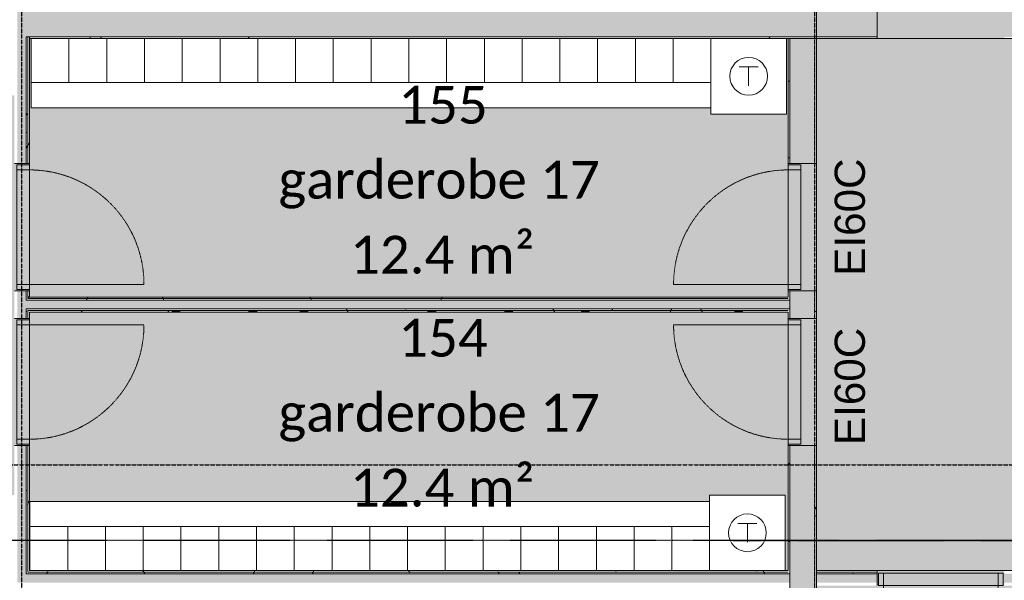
# Model space of a CAD drawing. Header units: millimetres. Extents: x -66110 to 16285, y -16697 to 38719.
# Tile 10 of 55: x -43068 to -35245, y -918 to 3537. Entities that reach past the tile are written whole.
import ezdxf

# ---------------------------------------------------------------- set-up
doc = ezdxf.new("R2010")
doc.units = ezdxf.units.MM
for name, pattern in [('Dash 1mm', [2, 1, -1]), ('Grid Line', [5, 2, -1, 1, -1]), ('Overhead', [3.96875, 2.38125, -1.5875])]:
    doc.linetypes.add(name, pattern=pattern)
for name, color, linetype, lineweight in [('Doors', 7, 'Dash 1mm', 9), ('IfcAnnotation', 7, 'Continuous', 9), ('IfcDoor', 7, 'Continuous', 9), ('IfcGrid', 7, 'Continuous', 9), ('IfcWall', 7, 'Continuous', 9), ('Not Exported', 7, 'Continuous', 9)]:
    doc.layers.add(name, color=color, linetype=linetype, lineweight=lineweight)
doc.layers.add('IfcFurniture', color=9, linetype='Continuous', lineweight=9, true_color=0x808080)
doc.styles.add('Calibri', font='calibri.ttf', dxfattribs={"height": 300})
doc.styles.add('Swis721 Lt BT_1', font='swissl.ttf', dxfattribs={"height": 240})
pattern_1 = [(0, (0, 0), (812.8, 203.2), [67.056, -542.544, 67.056, -542.544, -3251.2]), (0, (0, 0), (812.8, 203.2), [-1219.2, 67.056, -1152.144, 67.056, -542.544, -1422.4]), (0, (0, 0), (812.8, 203.2), [-3048, 67.056, -339.344, 67.056, -948.944]), (120, (304.8, 101.6), (-582.3764, 602.30545), [67.056, -542.544, 67.056, -542.544, -3251.2]), (120, (304.8, 101.6), (-582.3764, 602.30545), [-1219.2, 67.056, -1152.144, 67.056, -542.544, -1422.4]), (120, (304.8, 101.6), (-582.3764, 602.30545), [-3048, 67.056, -339.344, 67.056, -948.944]), (240, (406.4, 508), (-230.4236, -805.50545), [67.056, -542.544, 67.056, -542.544, -3251.2]), (240, (406.4, 508), (-230.4236, -805.50545), [-1219.2, 67.056, -1152.144, 67.056, -542.544, -1422.4]), (240, (406.4, 508), (-230.4236, -805.50545), [-3048, 67.056, -339.344, 67.056, -948.944])]

# ---------------------------------------------------------------- blocks, each defined once
blk = doc.blocks.new('Dør Enkel - D10x21-2017910-plan 01 ny 200')
at = {"layer": 'Doors', "linetype": 'Continuous'}
for p, q in [((455, 112.5), (455, 1022.5)), ((-495, 12.5), (-495, 112.5)), ((-495, 112.5), (-455, 112.5)), ((-455, 112.5), (-455, 12.5)), ((455, 112.5), (455, 12.5)), ((455, 112.5), (495, 112.5)), ((495, 112.5), (495, 12.5)), ((-455, 12.5), (-495, 12.5)), ((495, 12.5), (455, 12.5))]:
    blk.add_line(p, q, dxfattribs=at)
at = {"layer": 'Doors'}
blk.add_arc((455, 112.5), 910, 90, 180, dxfattribs=at)
at = {"layer": 'IfcDoor'}
for p, q in [((-455, 112.5), (455, 112.5)), ((-455, 12.5), (455, 12.5))]:
    blk.add_line(p, q, dxfattribs=at)
blk = doc.blocks.new('_furniture_boks instance - _furniture_boks instance-1810765-plan 01 ny 200')
at = {"layer": 'IfcFurniture'}
for p, q in [((150, 175), (-150, 175)), ((-150, 175), (-150, -175)), ((150, -175), (150, 175)), ((-150, -175), (150, -175))]:
    blk.add_line(p, q, dxfattribs=at)
blk = doc.blocks.new('_furniture_boks instance - _furniture_boks instance-V54-plan 01 ny 200')
at = {"layer": 'IfcFurniture'}
for p, q in [((150, 175), (-150, 175)), ((-150, 175), (-150, -175)), ((-150, -175), (150, -175))]:
    blk.add_line(p, q, dxfattribs=at)
blk = doc.blocks.new('Dør Enkel - D10x21-2017966-plan 01 ny 200')
at = {"layer": 'Doors', "linetype": 'Continuous'}
for p, q in [((-455, -12.5), (-495, -12.5)), ((-495, -12.5), (-495, -112.5)), ((-455, -112.5), (-455, -12.5)), ((455, -112.5), (455, -12.5)), ((495, -12.5), (455, -12.5)), ((495, -112.5), (495, -12.5)), ((-495, -112.5), (-455, -112.5)), ((455, -112.5), (455, -1022.5)), ((455, -112.5), (495, -112.5))]:
    blk.add_line(p, q, dxfattribs=at)
at = {"layer": 'Doors'}
blk.add_arc((455, -112.5), 910, 180, 270, dxfattribs=at)
at = {"layer": 'IfcDoor'}
for p, q in [((-455, -12.5), (455, -12.5)), ((-455, -112.5), (455, -112.5))]:
    blk.add_line(p, q, dxfattribs=at)
blk = doc.blocks.new('Dør Enkel_Glassfelt - D10x21__Glassfelt-1960048-plan 01 ny 200')
at = {"layer": 'Doors', "linetype": 'Continuous'}
for p, q in [((-455, 40), (-495, 40)), ((-495, 40), (-495, -60)), ((-455, -60), (-455, 40)), ((455, -60), (455, 40)), ((495, 40), (455, 40)), ((495, -60), (495, 40)), ((-495, -60), (-455, -60)), ((455, -60), (495, -60))]:
    blk.add_line(p, q, dxfattribs=at)
at = {"layer": 'Doors', "color": 150, "linetype": 'Continuous', "true_color": 0x0080ff}
blk.add_line((455, -60), (455, -970), dxfattribs=at)
at = {"layer": 'Doors'}
blk.add_arc((455, -60), 910, 180, 270, dxfattribs=at)
at = {"layer": 'IfcDoor'}
for p, q in [((-455, 40), (455, 40)), ((-455, -60), (455, -60))]:
    blk.add_line(p, q, dxfattribs=at)
blk = doc.blocks.new('Dør Enkel_Glassfelt - D10x21__Glassfelt-1960222-plan 01 ny 200')
at = {"layer": 'Doors', "color": 150, "linetype": 'Continuous', "true_color": 0x0080ff}
blk.add_line((455, 60), (455, 970), dxfattribs=at)
at = {"layer": 'Doors', "linetype": 'Continuous'}
for p, q in [((-495, -40), (-495, 60)), ((-495, 60), (-455, 60)), ((-455, 60), (-455, -40)), ((455, 60), (455, -40)), ((455, 60), (495, 60)), ((495, 60), (495, -40)), ((-455, -40), (-495, -40)), ((495, -40), (455, -40))]:
    blk.add_line(p, q, dxfattribs=at)
at = {"layer": 'Doors'}
blk.add_arc((455, 60), 910, 90, 180, dxfattribs=at)
at = {"layer": 'IfcDoor'}
for p, q in [((-455, 60), (455, 60)), ((-455, -40), (455, -40))]:
    blk.add_line(p, q, dxfattribs=at)
blk = doc.blocks.new('_furniture_boks instance - _furniture_boks instance-1900254-plan 01 ny 200')
at = {"layer": 'IfcFurniture'}
for p, q in [((-2700, 100), (-2700, -100)), ((-2700, -100), (2700, -100))]:
    blk.add_line(p, q, dxfattribs=at)
blk = doc.blocks.new('_furniture_boks instance - _furniture_boks instance-1749317-plan 01 ny 200')
at = {"layer": 'IfcFurniture'}
for p, q in [((300, 300), (-300, 300)), ((-300, 300), (-300, -300)), ((300, -300), (300, 300)), ((-300, -300), (300, -300))]:
    blk.add_line(p, q, dxfattribs=at)
blk = doc.blocks.new('_furniture_boks instance - _furniture_boks instance-V2-plan 01 ny 200')
at = {"layer": 'IfcFurniture'}
for p, q in [((150, 175), (-150, 175)), ((-150, 175), (-150, -175)), ((150, -175), (150, 175)), ((-150, -175), (150, -175))]:
    blk.add_line(p, q, dxfattribs=at)
blk = doc.blocks.new('_furniture_boks instance - _furniture_boks instance-V69-plan 01 ny 200')
at = {"layer": 'IfcFurniture'}
for p, q in [((150, 175), (-150, 175)), ((-150, 175), (-150, -175)), ((-150, -175), (150, -175))]:
    blk.add_line(p, q, dxfattribs=at)
blk = doc.blocks.new('_furniture_boks instance - _furniture_boks instance-1900399-plan 01 ny 200')
at = {"layer": 'IfcFurniture'}
for p, q in [((2700, 100), (-2700, 100)), ((-2700, 100), (-2700, -100))]:
    blk.add_line(p, q, dxfattribs=at)
blk = doc.blocks.new('fast_innredning_tørk - fast_innredning_tørk-1326402-plan 01 ny 200')
at = {"layer": 'IfcAnnotation', "color": 8, "true_color": 0x808080}
for p, q in [((-300, 300), (300, 300)), ((-300, -300), (-300, 300)), ((300, 300), (300, -300)), ((-75, 75), (75, 75)), ((0, 75), (0, -75)), ((300, -300), (-300, -300))]:
    blk.add_line(p, q, dxfattribs=at)
blk.add_circle((0, 0), 150, dxfattribs=at)

msp = doc.modelspace()

# ---------------------------------------------------------------- hatches: boundary and pattern name
at = {"layer": 'IfcWall', "lineweight": 5, "true_color": 0xffffcd}
for points in [[(-43085, 3400), (-43015, 3400), (-43015, 7137.5), (-43085, 7137.5), (-43085, 3552)], [(-43015, 3400), (-36737.5, 3400), (-36737.5, 3600), (-43015, 3600), (-43015, 3552)], [(-43015, 1238.7), (-36950, 1238.7), (-36950, 1308.7), (-43015, 1308.7)], [(-39718, -935), (-36950, -935), (-36950, -865), (-43015, -865), (-43015, -935), (-40361.7, -935)]]:
    msp.add_hatch(color=7, dxfattribs=at).paths.add_polyline_path(points)
at = {"layer": 'IfcWall', "true_color": 0xffffcd}
h = msp.add_hatch(color=7, dxfattribs=at)
h.paths.add_polyline_path([(-34670, 3400), (-34670, 3600), (-35245, 3600), (-35245, 3400), (-35212, 3400)])
h.paths.add_polyline_path([(-36499.4, 3400), (-36255, 3400), (-36255, 3600), (-36737.5, 3600), (-36737.5, 3400)])
h.paths.add_polyline_path([(-32500, 3400), (-32187.5, 3400), (-32187.5, 3600), (-32500, 3600), (-32500, 3552)])
h.paths.add_polyline_path([(-33510, 3400), (-33510, 3600), (-33660, 3600), (-33660, 3400)])
at = {"layer": 'IfcWall', "lineweight": 5, "true_color": 0xffffcd}
h = msp.add_hatch(color=7, dxfattribs=at)
h.paths.add_polyline_path([(-43085, -935), (-43015, -935), (-43015, 153.7), (-43085, 153.7), (-43085, -865)])
h.paths.add_polyline_path([(-43015, 1163.8), (-43015, 1383.7), (-43085, 1383.7), (-43085, 1163.8)])
h.paths.add_polyline_path([(-43015, 2393.7), (-43015, 3400), (-43085, 3400), (-43085, 2393.7)])
at = {"layer": 'IfcWall', "true_color": 0x787878}
h = msp.add_hatch(dxfattribs=at)
h.set_pattern_fill('FP_1', color=8, style=0, pattern_type=2)
h.set_pattern_definition(pattern_1)
h.paths.add_polyline_path([(-43015, -865), (-43002.5, -865), (-43002.5, 153.7), (-43015, 153.7), (-43015, -852.5)])
h.paths.add_polyline_path([(-43015, 1163.8), (-43002.5, 1163.8), (-43002.5, 1238.7), (-43015, 1238.7), (-43015, 1213.7)])
h.paths.add_polyline_path([(-43015, 1308.7), (-43002.5, 1308.7), (-43002.5, 1383.7), (-43015, 1383.7), (-43015, 1321.2)])
h.paths.add_polyline_path([(-43002.5, 2393.7), (-43002.5, 3400), (-43015, 3400), (-43015, 2393.7)])
h = msp.add_hatch(dxfattribs=at)
h.set_pattern_fill('FP_1', color=8, style=0, pattern_type=2)
h.set_pattern_definition(pattern_1)
h.paths.add_polyline_path([(-42990, -852.5), (-42990, 153.7), (-43002.5, 153.7), (-43002.5, -852.5)])
h.paths.add_polyline_path([(-42990, 1163.8), (-42990, 1226.2), (-43002.5, 1226.2), (-43002.5, 1163.8)])
h.paths.add_polyline_path([(-42990, 1321.2), (-42990, 1383.7), (-43002.5, 1383.7), (-43002.5, 1321.2)])
h.paths.add_polyline_path([(-42990, 2393.7), (-42990, 3400), (-43002.5, 3400), (-43002.5, 2393.7)])
h = msp.add_hatch(dxfattribs=at)
h.set_pattern_fill('FP_1', color=8, style=0, pattern_type=2)
h.set_pattern_definition(pattern_1)
h.paths.add_polyline_path([(-42076, 3387.5), (-36737.5, 3387.5), (-36737.5, 3400), (-42990, 3400), (-42990, 3387.5), (-42376, 3387.5)])
h = msp.add_hatch(dxfattribs=at)
h.set_pattern_fill('FP_1', color=8, style=0, pattern_type=2)
h.set_pattern_definition(pattern_1)
h.paths.add_polyline_path([(-36950, -5000.8), (-36950, -3135), (-36962.5, -3135), (-36962.5, -5000.8)])
h.paths.add_polyline_path([(-36950, -3065), (-36950, -2020), (-36962.5, -2020), (-36962.5, -3065)])
h.paths.add_polyline_path([(-36950, -1010), (-36950, -935), (-36962.5, -935), (-36962.5, -1010)])
h.paths.add_polyline_path([(-36962.5, -865), (-36950, -865), (-36950, 153.7), (-36962.5, 153.7), (-36962.5, -852.5)])
h.paths.add_polyline_path([(-36962.5, 1163.8), (-36950, 1163.8), (-36950, 1238.7), (-36962.5, 1238.7), (-36962.5, 1213.7)])
h.paths.add_polyline_path([(-36950, 1308.7), (-36950, 1383.7), (-36962.5, 1383.7), (-36962.5, 1308.7)])
h.paths.add_polyline_path([(-36950, 2393.7), (-36950, 3387.5), (-36962.5, 3387.5), (-36962.5, 2393.7)])
at = {"layer": 'IfcWall', "lineweight": 5, "true_color": 0xffffcc}
h = msp.add_hatch(color=7, dxfattribs=at)
h.paths.add_polyline_path([(-36950, -5000.8), (-36750, -5000.8), (-36750, -2020), (-36950, -2020), (-36950, -4167.5)])
h.paths.add_polyline_path([(-36950, -1010), (-36750, -1010), (-36750, 153.7), (-36950, 153.7), (-36950, -960)])
h.paths.add_polyline_path([(-36750, 1163.8), (-36750, 1383.7), (-36950, 1383.7), (-36950, 1163.8)])
h.paths.add_polyline_path([(-36950, 2393.7), (-36750, 2393.7), (-36750, 3387.5), (-36950, 3387.5), (-36950, 2694.3)])
at = {"layer": 'IfcWall', "true_color": 0x787878}
h = msp.add_hatch(dxfattribs=at)
h.set_pattern_fill('FP_1', color=8, style=0, pattern_type=2)
h.set_pattern_definition(pattern_1)
h.paths.add_polyline_path([(-36738, -5000.8), (-36737.5, -5000.8), (-36738, -2020), (-36750, -2020), (-36750, -5000.8)])
h.paths.add_polyline_path([(-36750, -1010), (-36737.5, -1010), (-36737.5, 153.7), (-36750, 153.7), (-36750, -736.6)])
h.paths.add_polyline_path([(-36737.5, 1163.8), (-36737.5, 1383.7), (-36750, 1383.7), (-36750, 1163.8)])
h.paths.add_polyline_path([(-36737.5, 2393.7), (-36737.5, 3387.5), (-36750, 3387.5), (-36750, 2393.7)])
h = msp.add_hatch(dxfattribs=at)
h.set_pattern_fill('FP_1', color=8, style=0, pattern_type=2)
h.set_pattern_definition(pattern_1)
h.paths.add_polyline_path([(-32187.5, 3387.5), (-32187.5, 3400), (-32500, 3400), (-32500, 3387.5)])
h.paths.add_polyline_path([(-36737.5, 3387.5), (-36255, 3387.5), (-36255, 3400), (-36737.5, 3400)])
h.paths.add_polyline_path([(-35245, 3387.5), (-34670, 3387.5), (-34670, 3400), (-35245, 3400)])
h.paths.add_polyline_path([(-33660, 3387.5), (-33510, 3387.5), (-33510, 3400), (-33660, 3400)])
h = msp.add_hatch(dxfattribs=at)
h.set_pattern_fill('FP_1', color=8, style=0, pattern_type=2)
h.set_pattern_definition(pattern_1)
h.paths.add_polyline_path([(-36962.5, 1321.2), (-36962.5, 1333.7), (-42990, 1333.7), (-42990, 1321.2), (-37786.8, 1321.2)])
h = msp.add_hatch(dxfattribs=at)
h.set_pattern_fill('FP_1', color=8, style=0, pattern_type=2)
h.set_pattern_definition(pattern_1)
h.paths.add_polyline_path([(-43002.5, 1308.7), (-36962.5, 1308.7), (-36962.5, 1321.2), (-43002.5, 1321.2)])
h = msp.add_hatch(dxfattribs=at)
h.set_pattern_fill('FP_1', color=8, style=0, pattern_type=2)
h.set_pattern_definition(pattern_1)
h.paths.add_polyline_path([(-36962.5, 1226.2), (-36962.5, 1238.7), (-43002.5, 1238.7), (-43002.5, 1226.2), (-37786.8, 1226.2)])
h = msp.add_hatch(dxfattribs=at)
h.set_pattern_fill('FP_1', color=8, style=0, pattern_type=2)
h.set_pattern_definition(pattern_1)
h.paths.add_polyline_path([(-40361.7, 1213.7), (-36962.5, 1213.7), (-36962.5, 1226.2), (-42990, 1226.2), (-42990, 1213.7), (-42936.5, 1213.7)])
h = msp.add_hatch(dxfattribs=at)
h.set_pattern_fill('FP_1', color=8, style=0, pattern_type=2)
h.set_pattern_definition(pattern_1)
h.paths.add_polyline_path([(-39718, -865), (-36962.5, -865), (-36962.5, -852.5), (-43002.5, -852.5), (-43002.5, -865), (-40361.7, -865)])
h = msp.add_hatch(dxfattribs=at)
h.set_pattern_fill('FP_1', color=8, style=0, pattern_type=2)
h.set_pattern_definition(pattern_1)
h.paths.add_polyline_path([(-42990, -852.5), (-36962.5, -852.5), (-36962.5, -840), (-42990, -840)])
h = msp.add_hatch(dxfattribs=at)
h.set_pattern_fill('FP_1', color=8, style=0, pattern_type=2)
h.set_pattern_definition(pattern_1)
h.paths.add_polyline_path([(-36737.5, -852.5), (-36255, -852.5), (-36255, -840), (-36737.5, -840)])
h.paths.add_polyline_path([(-34960, -852.5), (-34960, -840), (-35245, -840), (-35245, -852.5), (-35212, -852.5)])
h = msp.add_hatch(dxfattribs=at)
h.set_pattern_fill('FP_1', color=8, style=0, pattern_type=2)
h.set_pattern_definition(pattern_1)
h.paths.add_polyline_path([(-35245, -865), (-34947.5, -865), (-34947.5, -852.5), (-35245, -852.5)])
h.paths.add_polyline_path([(-36499.4, -865), (-36255, -865), (-36255, -852.5), (-36737.5, -852.5), (-36737.5, -865)])
at = {"layer": 'IfcWall', "lineweight": 5, "true_color": 0xffffcd}
h = msp.add_hatch(color=7, dxfattribs=at)
h.paths.add_polyline_path([(-35245, -935), (-34935, -935), (-34935, -865), (-35245, -865)])
h.paths.add_polyline_path([(-36255, -935), (-36255, -865), (-36737.5, -865), (-36737.5, -935), (-36499.4, -935)])
at = {"layer": 'Not Exported', "true_color": 0xe7e8db}
h = msp.add_hatch(color=254, dxfattribs=at)
h.paths.add_polyline_path([(-35245, 3520.7), (-35245, 3654), (-35004, 3654), (-35004, 4804), (-29004, 4804), (-29004, 6087.5), (-35004, 6087.5), (-35004, 7237.5), (-35245, 7237.5), (-35245, 7320.7), (-36255, 7320.7), (-36255, 7237.5), (-36390, 7237.5), (-36390, 6087.5), (-42990, 6087.5), (-42990, 4804), (-36390, 4804), (-36390, 3654), (-36255, 3654), (-36255, 3520.7)])
h.paths.add_polyline_path([(-43000, 7137.5), (-42990, 7137.7), (-42990, 7237.5), (-43000, 7237.5), (-43000, 7150)])
h.paths.add_polyline_path([(-31404, 7237.5), (-31245, 7237.5), (-31245, 7320.7), (-32255, 7320.7), (-32255, 7237.5), (-32004, 7237.5)])
h.paths.add_polyline_path([(-39245, 7237.5), (-39245, 7320.7), (-40255, 7320.7), (-40255, 7237.5), (-39390, 7237.5)])
at = {"layer": 'Not Exported', "true_color": 0xedfae6}
msp.add_hatch(color=7, dxfattribs=at).paths.add_polyline_path([(-46930, -900), (-46930, -840), (-45510, -840), (-45510, -240), (-43110, -240), (-43110, 153.7), (-43050, 153.7), (-43050, 1163.8), (-43110, 1163.8), (-43110, 1383.7), (-43050, 1383.7), (-43050, 2393.7), (-43110, 2393.7), (-43110, 2937.5), (-43710, 2937.5), (-43710, 7137.5), (-44245, 7137.5), (-44245, 7270.7), (-45255, 7270.7), (-45255, 7137.5), (-48990, 7137.5), (-48990, 2475), (-51030, 2475), (-51030, 2535), (-52040, 2534), (-52040, 2475), (-52140, 2475), (-52140, 1770), (-52200, 1770), (-52200, 760), (-52140, 760), (-52140, 220), (-52200, 220), (-52200, -790), (-52140, -790), (-52140, -840), (-50755, -840), (-50755, -900), (-49745, -900), (-49745, -840), (-47940, -840), (-47940, -900)])
at = {"layer": 'Not Exported', "true_color": 0xe6f3fa}
h = msp.add_hatch(color=7, dxfattribs=at)
h.paths.add_polyline_path([(-35245, -900), (-35245, -840), (-34960, -840), (-34960, 12.5), (-30950, 12.5), (-30950, -37.5), (-29940, -37.5), (-29940, 12.5), (-28887.5, 13.6), (-28887.5, 290), (-28837.5, 290), (-28837.5, 1300), (-28887.5, 1300), (-28887.5, 1862.5), (-29037.5, 1862.5), (-29037.5, 3362.5), (-28887.5, 3362.5), (-28887.5, 3387.5), (-35245, 3387.5), (-35245, 3520.7), (-36255, 3520.7), (-36255, 3387.5), (-36737.5, 3387.5), (-36737.5, 2393.7), (-36850, 2393.7), (-36850, 1383.7), (-36737.5, 1383.7), (-36737.5, 1163.8), (-36850, 1163.8), (-36850, 153.7), (-36737.5, 153.7), (-36737.5, -840), (-36255, -840), (-36255, -900)])
h.paths.add_polyline_path([(-30737.5, 1862.5), (-30887.5, 1862.5), (-30887.5, 3362.5), (-30567.5, 3362.5), (-30567.5, 1862.5), (-30717.5, 1862.5)])
h.paths.add_polyline_path([(-32737.5, 1862.5), (-32737.5, 3362.5), (-32417.5, 3362.5), (-32417.5, 1862.5), (-32637.1, 1862.5)])
h.paths.add_polyline_path([(-34437.5, 1862.5), (-34587.5, 1862.5), (-34587.5, 3362.5), (-34267.5, 3362.5), (-34267.5, 1862.5), (-34417.5, 1862.5)])
for points in [[(-40361.7, 1333.7), (-36962.5, 1333.7), (-36962.5, 1383.7), (-36850, 1383.7), (-36850, 2393.7), (-36962.5, 2393.7), (-36962.5, 3387.5), (-36976, 3387.5), (-36976, 2787.5), (-37576, 2787.5), (-37576, 2837.5), (-42976, 2837.5), (-42976, 3387.5), (-42990, 3387.5), (-42990, 2393.7), (-43050, 2393.7), (-43050, 1383.7), (-42990, 1383.7), (-42990, 1333.7), (-42936.5, 1333.7)], [(-42986, -840), (-42986, -290), (-37586, -290), (-37586, -240), (-36986, -240), (-36986, -840), (-36962.5, -838.4), (-36962.5, 153.7), (-36850, 153.7), (-36850, 1163.8), (-36962.5, 1163.8), (-36962.5, 1213.7), (-42990, 1213.7), (-42990, 1163.8), (-43050, 1163.8), (-43050, 153.7), (-42990, 153.7), (-42990, -840)], [(-35662.1, -4920.8), (-35245, -4920.8), (-35245, -4787.5), (-34960, -4787.5), (-34960, -3470), (-34900, -3470), (-34900, -2460), (-34960, -2460), (-34960, -2240), (-34900, -2240), (-34900, -1230), (-34960, -1230), (-34960, -960), (-35245, -960), (-35245, -900), (-36255, -900), (-36255, -960), (-36737.5, -960), (-36737.5, -1010), (-36850, -1010), (-36850, -2020), (-36737.5, -2020), (-36737.5, -4787.5), (-36255, -4787.5), (-36255, -4920.8)]]:
    msp.add_hatch(color=7, dxfattribs=at).paths.add_polyline_path(points)

# ---------------------------------------------------------------- linework, layer by layer
at = {"layer": 'IfcAnnotation', "linetype": 'Overhead', "lineweight": 25}
for p, q in [((-12300, -600), (-58150, -600)), ((-37400, -600), (-21050, -600))]:
    msp.add_line(p, q, dxfattribs=at)
at = {"layer": 'IfcGrid', "color": 9, "linetype": 'Grid Line', "lineweight": 25, "true_color": 0xc0c0c0}
for p, q in [((-43050, -6068.3), (-43050, 34991.8)), ((-36750, -6068.3), (-36750, 34991.8)), ((-57870.3, 0), (4529.7, 0))]:
    msp.add_line(p, q, dxfattribs=at)
at = {"layer": 'IfcWall', "lineweight": 18}
for p, q in [((-36737.5, 2393.7), (-36737.5, 3654)), ((-36255, 3387.5), (-36255, 3654)), ((-42990, 3387.5), (-42976, 3387.5)), ((-42990, 2393.7), (-42990, 3387.5)), ((-36976, 3387.5), (-36255, 3387.5)), ((-36962.5, 3387.5), (-36962.5, 2393.7)), ((-43110, 2393.7), (-42990, 2393.7)), ((-36962.5, 2393.7), (-36737.5, 2393.7)), ((-42990, 1383.7), (-43110, 1383.7)), ((-42990, 1333.7), (-42990, 1383.7)), ((-36962.5, 1333.7), (-42990, 1333.7)), ((-36737.5, 1383.7), (-36962.5, 1383.7)), ((-36962.5, 1383.7), (-36962.5, 1333.7)), ((-36737.5, 1163.8), (-36737.5, 1383.7)), ((-42990, 1163.8), (-42990, 1213.7)), ((-42990, 1213.7), (-36962.5, 1213.7)), ((-36962.5, 1213.7), (-36962.5, 1163.8)), ((-43110, 1163.8), (-42990, 1163.8)), ((-36962.5, 1163.8), (-36737.5, 1163.8)), ((-42990, 153.7), (-43110, 153.7)), ((-42990, -840), (-42990, 153.7)), ((-36737.5, 153.7), (-36962.5, 153.7)), ((-36962.5, 153.7), (-36962.5, -840)), ((-36737.5, -1010), (-36737.5, 153.7)), ((-42986, -840), (-42990, -840)), ((-36962.5, -840), (-36986, -840)), ((-36255, -840), (-36737.5, -840)), ((-36255, -960), (-36255, -840))]:
    msp.add_line(p, q, dxfattribs=at)
at = {"layer": 'IfcWall'}
for p, q in [((-43015, 3400), (-36255, 3400)), ((-43015, 3400), (-43015, 2393.7)), ((-43002.5, 3400), (-43002.5, 2393.7)), ((-42990, 3387.5), (-42990, 3400)), ((-36950, 3387.5), (-36950, 2393.7)), ((-36750, 3387.5), (-36750, 2393.7)), ((-43015, 1383.7), (-43015, 1308.7)), ((-43002.5, 1383.7), (-43002.5, 1321.2)), ((-36950, 1383.7), (-36950, 1163.8)), ((-36750, 1383.7), (-36750, 1163.8)), ((-36950, 1308.7), (-43015, 1308.7)), ((-36962.5, 1321.2), (-43002.5, 1321.2)), ((-43015, 1238.7), (-43015, 1163.8)), ((-36950, 1238.7), (-43015, 1238.7)), ((-43002.5, 1226.2), (-43002.5, 1163.8)), ((-36962.5, 1226.2), (-43002.5, 1226.2)), ((-43015, 153.7), (-43015, -865)), ((-43002.5, 153.7), (-43002.5, -852.5)), ((-36950, 153.7), (-36950, -1010)), ((-36750, 153.7), (-36750, -1010)), ((-36962.5, -852.5), (-43002.5, -852.5)), ((-36737.5, -852.5), (-36255, -852.5)), ((-36950, -865), (-43015, -865)), ((-36737.5, -865), (-36255, -865))]:
    msp.add_line(p, q, dxfattribs=at)
at = {"layer": 'Not Exported', "flags": 128}
for points in [[(-36962.5, 1333.7), (-36962.5, 3387.5), (-42990, 3387.5), (-42990, 1333.7)], [(-32187.5, 3387.5), (-32320.8, 3387.5), (-36737.5, 3387.5), (-36737.5, 1273.7), (-36737.5, -840), (-34960, -840), (-34960, 12.5), (-32237.5, 12.5), (-28887.5, 12.5), (-28887.5, 3387.5)], [(-36962.5, -840), (-36962.5, -838.4), (-36962.5, 1213.7), (-42990, 1213.7), (-42990, -840), (-39550, -840)]]:
    msp.add_lwpolyline(points, close=True, dxfattribs=at)

# ---------------------------------------------------------------- block references
at = {"layer": 'IfcAnnotation', "color": 8, "true_color": 0x808080}
for p in [(-37276, 3087.5), (-37286, -540)]:
    msp.add_blockref('fast_innredning_tørk - fast_innredning_tørk-1326402-plan 01 ny 200', p, dxfattribs=at)
at = {"layer": 'IfcDoor'}
for name, p, rotation in [('Dør Enkel_Glassfelt - D10x21__Glassfelt-1960222-plan 01 ny 200', (-43050, 1888.7), 269.9999999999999), ('Dør Enkel - D10x21-2017966-plan 01 ny 200', (-36850, 1888.7), 270.0000000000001), ('Dør Enkel_Glassfelt - D10x21__Glassfelt-1960048-plan 01 ny 200', (-43050, 658.7), 89.99999999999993), ('Dør Enkel - D10x21-2017910-plan 01 ny 200', (-36850, 658.7), 90.00000000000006), ('Dør Enkel_Glassfelt - D10x21__Glassfelt-1960222-plan 01 ny 200', (-35750, -900), 180)]:
    msp.add_blockref(name, p, dxfattribs=dict(at, rotation=rotation))
at = {"layer": 'IfcFurniture'}
for name, p in [('_furniture_boks instance - _furniture_boks instance-1810765-plan 01 ny 200', (-42826, 3212.5)), ('_furniture_boks instance - _furniture_boks instance-1810765-plan 01 ny 200', (-42526, 3212.5)), ('_furniture_boks instance - _furniture_boks instance-1810765-plan 01 ny 200', (-42226, 3212.5)), ('_furniture_boks instance - _furniture_boks instance-1810765-plan 01 ny 200', (-41926, 3212.5)), ('_furniture_boks instance - _furniture_boks instance-1810765-plan 01 ny 200', (-41626, 3212.5)), ('_furniture_boks instance - _furniture_boks instance-1810765-plan 01 ny 200', (-41326, 3212.5)), ('_furniture_boks instance - _furniture_boks instance-1810765-plan 01 ny 200', (-41026, 3212.5)), ('_furniture_boks instance - _furniture_boks instance-1810765-plan 01 ny 200', (-40726, 3212.5)), ('_furniture_boks instance - _furniture_boks instance-1810765-plan 01 ny 200', (-40426, 3212.5)), ('_furniture_boks instance - _furniture_boks instance-1810765-plan 01 ny 200', (-40126, 3212.5)), ('_furniture_boks instance - _furniture_boks instance-1810765-plan 01 ny 200', (-39826, 3212.5)), ('_furniture_boks instance - _furniture_boks instance-1810765-plan 01 ny 200', (-39526, 3212.5)), ('_furniture_boks instance - _furniture_boks instance-1810765-plan 01 ny 200', (-39226, 3212.5)), ('_furniture_boks instance - _furniture_boks instance-1810765-plan 01 ny 200', (-38926, 3212.5)), ('_furniture_boks instance - _furniture_boks instance-1810765-plan 01 ny 200', (-38626, 3212.5)), ('_furniture_boks instance - _furniture_boks instance-1810765-plan 01 ny 200', (-38326, 3212.5)), ('_furniture_boks instance - _furniture_boks instance-1810765-plan 01 ny 200', (-38026, 3212.5)), ('_furniture_boks instance - _furniture_boks instance-V54-plan 01 ny 200', (-37726, 3212.5)), ('_furniture_boks instance - _furniture_boks instance-1900254-plan 01 ny 200', (-40276, 2937.5)), ('_furniture_boks instance - _furniture_boks instance-1900399-plan 01 ny 200', (-40286, -390)), ('_furniture_boks instance - _furniture_boks instance-V2-plan 01 ny 200', (-42836, -665)), ('_furniture_boks instance - _furniture_boks instance-V2-plan 01 ny 200', (-42536, -665)), ('_furniture_boks instance - _furniture_boks instance-V2-plan 01 ny 200', (-42236, -665)), ('_furniture_boks instance - _furniture_boks instance-V2-plan 01 ny 200', (-41936, -665)), ('_furniture_boks instance - _furniture_boks instance-V2-plan 01 ny 200', (-41636, -665)), ('_furniture_boks instance - _furniture_boks instance-V2-plan 01 ny 200', (-41336, -665)), ('_furniture_boks instance - _furniture_boks instance-V2-plan 01 ny 200', (-41036, -665)), ('_furniture_boks instance - _furniture_boks instance-V2-plan 01 ny 200', (-40736, -665)), ('_furniture_boks instance - _furniture_boks instance-V2-plan 01 ny 200', (-40436, -665)), ('_furniture_boks instance - _furniture_boks instance-V2-plan 01 ny 200', (-40136, -665)), ('_furniture_boks instance - _furniture_boks instance-V2-plan 01 ny 200', (-39836, -665)), ('_furniture_boks instance - _furniture_boks instance-V2-plan 01 ny 200', (-39536, -665)), ('_furniture_boks instance - _furniture_boks instance-V2-plan 01 ny 200', (-39236, -665)), ('_furniture_boks instance - _furniture_boks instance-V2-plan 01 ny 200', (-38936, -665)), ('_furniture_boks instance - _furniture_boks instance-V2-plan 01 ny 200', (-38636, -665)), ('_furniture_boks instance - _furniture_boks instance-V2-plan 01 ny 200', (-38336, -665)), ('_furniture_boks instance - _furniture_boks instance-V2-plan 01 ny 200', (-38036, -665)), ('_furniture_boks instance - _furniture_boks instance-V69-plan 01 ny 200', (-37736, -665))]:
    msp.add_blockref(name, p, dxfattribs=at)
at = {"layer": 'IfcFurniture', "rotation": 89.99999999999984}
for p in [(-37276, 3087.5), (-37286, -540)]:
    msp.add_blockref('_furniture_boks instance - _furniture_boks instance-1749317-plan 01 ny 200', p, dxfattribs=at)

# ---------------------------------------------------------------- texts
at = {"layer": 'IfcAnnotation', "char_height": 240, "width": 1106.329, "attachment_point": 1, "rotation": 90, "style": 'Swis721 Lt BT_1'}
for insert in [(-36592.5, 1502.5), (-36592.5, 157.5)]:
    msp.add_mtext('EI60C', dxfattribs=dict(at, insert=insert))
at = {"layer": 'Not Exported', "char_height": 300, "attachment_point": 1, "style": 'Calibri'}
for s, insert, width in [('155', (-40059.5, 3011), 913.924), ('garderobe 17', (-41012, 2415.7), 3222.784), ('12.4 m²', (-40443.1, 1820.4), 1859.915), ('154', (-40059.5, 1159.6), 913.924), ('garderobe 17', (-41012, 564.3), 3222.784), ('12.4 m²', (-40443.1, -31), 1859.915)]:
    msp.add_mtext(s, dxfattribs=dict(at, insert=insert, width=width))

doc.saveas('drawing.dxf')
